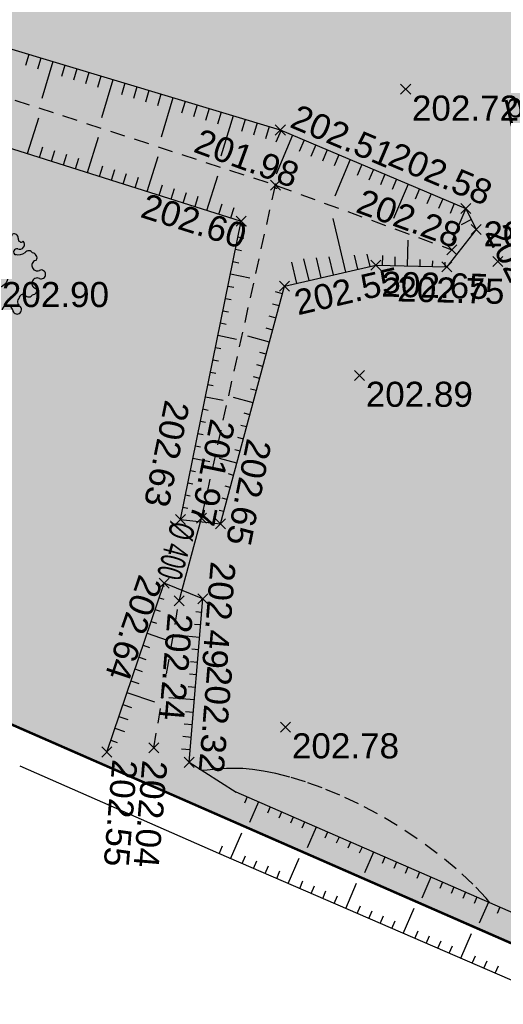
# Model space of a CAD drawing. Extents: x 1616800 to 1632437, y 2248456 to 2251974.
# Tile 104 of 256: x 1617799 to 1617818, y 2251486 to 2251526. Entities that reach past the tile are written whole.
import ezdxf
from ezdxf.enums import TextEntityAlignment as Align

# ---------------------------------------------------------------- set-up
doc = ezdxf.new("R2010")
doc.units = 0
doc.header["$LTSCALE"] = 2
doc.header["$PDMODE"] = 3
doc.header["$PDSIZE"] = 0.2
for name, pattern in [('CONTINU', [0]), ('FOSSE', [0.5, 0.3, -0.2]), ('TOPO_CONTINU', [0.5, 0.25, 0.25])]:
    doc.linetypes.add(name, pattern=pattern)
doc.layers.get('0').update_dxf_attribs({"linetype": 'CONTINUOUS'})
for name, color, linetype in [('01-PAP LOTS CONTOURS', 7, 'CONTINUOUS'), ('01-PAP- REVET MACROLOT', 51, 'CONTINUOUS'), ('X-PTS TOPO-TEXTE TOPOALT', 8, 'CONTINUOUS'), ('X-PTS TOPO-TOPOPOINT', 8, 'CONTINUOUS'), ('Y - FDP TOPO-LIMITES_08441', 8, 'CONTINUOUS'), ('Y-FDP TOPO-CN_1_00', 8, 'FOSSE'), ('Y-FDP TOPO-TOP_AXE_FOSSE', 8, 'CONTINUOUS'), ('Y-FDP TOPO-TOP_BARBULE', 8, 'CONTINUOUS'), ('Y-FDP TOPO-TOP_TALUS', 8, 'CONTINUOUS'), ('Y-FDP TOPO-TOP_TEXTE', 8, 'CONTINUOUS'), ('Y-FDP TOPO-TOP_VEGETATION_symb', 8, 'CONTINUOUS'), ('Y-RESEAU EXISTANT FDP-TOP_PLUVIAL_400', 96, 'CONTINUOUS'), ('Y-RESEAU EXISTANT FDP-TOP_PLUVIAL_TEXTE', 96, 'CONTINUOUS')]:
    doc.layers.add(name, color=color, linetype=linetype)
doc.styles.add('Arial 1.5', font='arial.ttf', dxfattribs={"width": 0.99, "height": 0.75})
doc.styles.get("Standard").update_dxf_attribs({"font": 'arial.ttf'})

# ---------------------------------------------------------------- blocks, each defined once
blk = doc.blocks.new('TCPOINT')
at = {"color": 0}
blk.add_point((0, 0), dxfattribs=at)
at = {"layer": 'X-PTS TOPO-TEXTE TOPOALT'}
blk.add_attdef('ALT', text='', height=0.75, dxfattribs=at).set_placement((0.25, -0.25), align=Align.TOP_LEFT)
blk = doc.blocks.new('TCPOINT_2')
at = {"color": 0}
blk.add_point((0, 0), dxfattribs=at)
at = {"layer": 'X-PTS TOPO-TEXTE TOPOALT'}
blk.add_attdef('ALT', (0.25, 0.25), '', height=0.75, dxfattribs=at)
blk = doc.blocks.new('TCPOINT_C')
at = {"color": 0}
blk.add_point((0, 0), dxfattribs=at)
at = {"layer": 'X-PTS TOPO-TEXTE TOPOALT'}
blk.add_attdef('ALT', text='', height=0.75, dxfattribs=at).set_placement((0.5, 0.09), align=Align.MIDDLE_LEFT)
blk = doc.blocks.new('Arbre composé')
for centre, major_axis, start_param, end_param in [((0.053, 0.929), (-0.0621, 0.0621), -0.814049, 1.170078), ((0.053, 0.929), (0.0621, 0.0621), 5.055805, 7.039932), ((-0.29, 0.794), (0.0543, 0.0543), 6.27112, 9.712496), ((-0.128, 0.856), (0.0756, 0.0756), 2.437811, 4.160139), ((-0.128, 0.856), (-0.0756, 0.0756), 2.589343, 4.311671), ((0.229, 0.846), (-0.0756, 0.0756), 0.343416, 2.065744), ((0.229, 0.846), (0.0756, 0.0756), 3.63654, 5.358868), ((0.366, 0.751), (0.0611, 0.0611), 5.442007, 7.443818), ((-0.447, 0.666), (-0.0621, 0.0621), -0.261799, 1.722328), ((-0.5, 0.551), (-0.031, 0.031), 2.648002, 5.490599), ((-0.44, 0.401), (-0.243, 0.243), -1.12231, -0.636034), ((0.479, 0.624), (-0.0687, 0.0687), 1.943234, 4.662706), ((0.509, 0.73), (0.0414, 0.0414), 2.084224, 4.724816), ((-0.72, 0.469), (-0.0621, 0.0621), 0.261799, 2.245927), ((-0.72, 0.469), (-0.0621, 0.0621), 4.560857, 6.544985), ((-0.563, 0.585), (-0.0756, 0.0756), 1.419265, 3.141593), ((0.419, 0.476), (-0.0439, 0.0439), -1.123056, 1.960793), ((0.455, 0.647), (0.162, 0.162), 3.648866, 4.555851), ((0.66, 0.41), (0.0621, 0.0621), 6.021386, 8.005513), ((0.721, 0.35), (-0.0738, 0.0738), 3.545603, 5.353199), ((-0.741, 0.276), (-0.0756, 0.0756), 1.942863, 3.665191), ((-0.741, 0.276), (0.0756, 0.0756), 5.235988, 6.958316), ((0, 0), (0.177, 0.177), 5.497787, 11.780972), ((0.83, 0.205), (-0.0756, 0.0756), -0.67513, 1.047198), ((-0.819, 0.097), (0.0621, 0.0621), 0.372067, 2.356194), ((-0.924, -0.062), (-0.114, 0.114), 4.443451, 5.394658), ((-0.504, 0.247), (-0.256, 0.256), 1.472466, 2.237887), ((0.83, 0.205), (0.0756, 0.0756), 2.617994, 4.340322), ((0.908, 0.027), (0.0621, 0.0621), 5.497787, 7.481914), ((0.908, 0.027), (-0.0621, 0.0621), 1.942863, 3.926991), ((-0.761, -0.25), (-0.0867, 0.0867), 3.947739, 8.650944), ((-0.574, -0.193), (0.0595, 0.0595), 3.060826, 6.736019), ((0.83, -0.152), (0.0756, 0.0756), 2.094395, 3.816723), ((0.83, -0.152), (-0.0756, 0.0756), -1.198729, 0.523599), ((-0.729, -0.409), (-0.0339, 0.0339), -0.091877, 2.941892), ((0.547, -0.454), (-0.0565, 0.0565), -1.34685, 0.669035), ((0.66, -0.334), (-0.0621, 0.0621), 1.419265, 3.403392), ((0.739, -0.292), (0.0611, 0.0611), 3.899862, 5.901673), ((-0.625, -0.407), (-0.0621, 0.0621), 1.280346, 3.264473), ((-0.512, -0.463), (0.031, 0.031), 5.760943, 8.603541), ((-0.547, -0.525), (0.0756, 0.0756), 4.532206, 6.254534), ((0.234, -0.699), (0.0756, 0.0756), 5.608055, 7.330383), ((0.543, -0.52), (-0.0756, 0.0756), 0, 1.722328), ((-0.437, -0.685), (0.0621, 0.0621), 1.390613, 3.374741), ((-0.437, -0.685), (0.0621, 0.0621), 3.374741, 5.358868), ((-0.244, -0.712), (0.0756, 0.0756), 0.494947, 2.217275), ((-0.244, -0.712), (-0.0756, 0.0756), 3.485009, 5.207336), ((-0.068, -0.795), (0.0621, 0.0621), 1.914212, 3.89834), ((0.056, -0.777), (-0.0621, 0.0621), 2.356194, 4.340322), ((0.234, -0.699), (-0.0756, 0.0756), -0.523599, 1.198729), ((0.428, -0.677), (-0.0621, 0.0621), 0.895666, 2.879793), ((0.428, -0.677), (-0.0621, 0.0621), 2.879793, 4.863921), ((-0.018, -0.801), (0.069, 0.069), 3.361879, 4.78249)]:
    blk.add_ellipse(centre, major_axis=major_axis, ratio=1, start_param=start_param, end_param=end_param)

msp = doc.modelspace()

# ---------------------------------------------------------------- hatches: boundary and pattern name
at = {"layer": '01-PAP- REVET MACROLOT'}
h = msp.add_hatch(color=256, dxfattribs=at)
h.dxf.hatch_style = 1
edge = h.paths.add_edge_path()
edge.add_arc((1617785.3692, 2251592.1924), 17.5, 59.33679, 77.46804)
edge.add_line((1617789.1664, 2251609.2755), (1617770.4948, 2251613.4258))
edge.add_arc((1617784.7073, 2251677.3653), 65.5, 247.742856, 257.468045, ccw=False)
edge.add_line((1617759.8982, 2251616.7454), (1617730.0229, 2251628.9721))
edge.add_line((1617730.0229, 2251628.9721), (1617729.3798, 2251628.1548))
edge.add_line((1617729.3798, 2251628.1548), (1617679.738, 2251574.4653))
edge.add_line((1617679.738, 2251574.4653), (1617738.9827, 2251533.7062))
edge.add_line((1617738.9827, 2251533.7062), (1617779.8858, 2251505.5659))
edge.add_line((1617779.8858, 2251505.5659), (1617847.8922, 2251475.7862))
edge.add_line((1617847.8922, 2251475.7862), (1617847.8927, 2251475.786))
edge.add_line((1617847.8927, 2251475.786), (1617956.6559, 2251428.8657))
edge.add_line((1617956.6559, 2251428.8657), (1617993.4116, 2251467.8292))
edge.add_arc((1617979.9544, 2251480.5238), 18.5, 316.67009, 327.72094)
edge.add_line((1617995.5954, 2251470.644), (1617990.8277, 2251495.4912))
edge.add_arc((1617979.9544, 2251480.5238), 18.5, 54.0028, 65.06299)
edge.add_line((1617987.7544, 2251497.2991), (1617954.0366, 2251512.9769))
edge.add_arc((1617986.0799, 2251581.8916), 76, 239.336785, 245.06299, ccw=False)
edge.add_line((1617947.3206, 2251516.5179), (1617794.294, 2251607.2455))

# ---------------------------------------------------------------- linework, layer by layer
at = {"layer": '01-PAP LOTS CONTOURS', "const_width": 0.1, "flags": 128}
msp.add_lwpolyline([(1617794.294, 2251607.2455, 0.079278), (1617789.1664, 2251609.2755), (1617770.4948, 2251613.4258, -0.0424596), (1617759.8982, 2251616.7454), (1617730.0229, 2251628.9721), (1617729.3798, 2251628.1548), (1617679.738, 2251574.4653), (1617738.9827, 2251533.7062), (1617779.8858, 2251505.5659), (1617847.8922, 2251475.7862), (1617847.8927, 2251475.786), (1617956.6559, 2251428.8657), (1617993.4116, 2251467.8292, 0.0482558), (1617995.5954, 2251470.644), (1617990.8277, 2251495.4912, 0.0482967), (1617987.7544, 2251497.2991), (1617954.0366, 2251512.9769, -0.0249905), (1617947.3206, 2251516.5179)], format="xyb", close=True, dxfattribs=at)
at = {"layer": 'Y - FDP TOPO-LIMITES_08441', "flags": 128}
msp.add_lwpolyline([(1617779.8858, 2251505.5659), (1617765.2998, 2251486.3484), (1617784.4214, 2251466.6456), (1617734.9687, 2251385.9272), (1617772.3567, 2251348.6685), (1617847.1771, 2251474.5826), (1617847.8922, 2251475.7862)], close=True, dxfattribs=at)
at = {"layer": 'Y-FDP TOPO-CN_1_00', "linetype": 'FOSSE', "flags": 128}
for points in [[(1617808.7871, 2251519.0667), (1617808.7774, 2251519.0675), (1617808.7687, 2251519.0641), (1617808.7611, 2251519.0573), (1617808.7548, 2251519.0476), (1617808.7498, 2251519.0358), (1617808.7462, 2251519.0226), (1617808.7441, 2251519.0085), (1617808.7436, 2251518.9943), (1617808.7448, 2251518.9806), (1617808.7475, 2251518.9676), (1617808.7517, 2251518.9556), (1617808.7573, 2251518.9447), (1617808.7641, 2251518.9352), (1617808.772, 2251518.9273), (1617808.7809, 2251518.9212), (1617808.7908, 2251518.9171), (1617808.8013, 2251518.9151), (1617808.812, 2251518.9154), (1617808.8225, 2251518.9178), (1617808.8322, 2251518.9223), (1617808.8406, 2251518.929), (1617808.8471, 2251518.9379), (1617808.8513, 2251518.9488), (1617808.8526, 2251518.9618), (1617808.8506, 2251518.9767), (1617808.8458, 2251518.9928), (1617808.8386, 2251519.0093), (1617808.8297, 2251519.0252), (1617808.8195, 2251519.0398), (1617808.8087, 2251519.0521), (1617808.7977, 2251519.0614)], [(1617805.8708, 2251505.8238), (1617805.8843, 2251505.8573), (1617805.898, 2251505.8956), (1617805.9112, 2251505.9359), (1617805.9229, 2251505.9755), (1617805.9325, 2251506.0113), (1617805.939, 2251506.0405), (1617805.9418, 2251506.0604), (1617805.9399, 2251506.0679), (1617805.9329, 2251506.0613), (1617805.9217, 2251506.0423), (1617805.9076, 2251506.0139), (1617805.8916, 2251505.9787), (1617805.8752, 2251505.9397), (1617805.8595, 2251505.8996), (1617805.8457, 2251505.8612), (1617805.8351, 2251505.8275), (1617805.8286, 2251505.8007), (1617805.826, 2251505.7813), (1617805.827, 2251505.7694), (1617805.8312, 2251505.7651), (1617805.8381, 2251505.7683), (1617805.8473, 2251505.7791), (1617805.8583, 2251505.7976)]]:
    msp.add_lwpolyline(points, close=True, dxfattribs=at)
at = {"layer": 'Y-FDP TOPO-CN_1_00', "linetype": 'FOSSE'}
msp.add_lwpolyline([(1617817.3247, 2251490.4089), (1617817.1789, 2251490.6027), (1617816.6446, 2251491.1615), (1617815.9776, 2251491.7679), (1617815.2235, 2251492.3836), (1617814.428, 2251492.9704), (1617813.6302, 2251493.497), (1617812.844, 2251493.9596), (1617812.077, 2251494.3612), (1617811.3367, 2251494.705), (1617810.6305, 2251494.994), (1617809.9661, 2251495.2313), (1617809.3509, 2251495.4199), (1617808.7925, 2251495.563), (1617808.296, 2251495.6641), (1617807.8569, 2251495.7289), (1617807.4684, 2251495.7636), (1617807.1237, 2251495.7745), (1617806.8158, 2251495.7677), (1617806.538, 2251495.7496), (1617806.2834, 2251495.7262), (1617806.0451, 2251495.7038), (1617805.8496, 2251495.6869)], dxfattribs=at)
at = {"layer": 'Y-FDP TOPO-TOP_AXE_FOSSE', "linetype": 'FOSSE', "elevation": 201.34, "flags": 128}
for points in [[(1617746.0036, 2251547.755), (1617752.2356, 2251538.78), (1617757.9006, 2251535.711), (1617776.8006, 2251528.829), (1617793.4656, 2251524.033), (1617808.7696, 2251519.035), (1617815.8056, 2251516.457)], [(1617805.8266, 2251505.751), (1617808.7696, 2251519.035)], [(1617803.9186, 2251496.588), (1617804.9296, 2251502.455)]]:
    msp.add_lwpolyline(points, dxfattribs=at)
at = {"layer": 'Y-FDP TOPO-TOP_AXE_FOSSE', "linetype": 'FOSSE', "flags": 128}
msp.add_lwpolyline([(1617806.9215, 2251493.7271), (1617846.6589, 2251476.29)], dxfattribs=at)
at = {"layer": 'Y-FDP TOPO-TOP_BARBULE'}
for p, q in [((1617798.9399, 2251524.2474), (1617798.8084, 2251523.8098)), ((1617799.4187, 2251524.1034), (1617799.2864, 2251523.6631)), ((1617799.8976, 2251523.9595), (1617799.4536, 2251522.4828)), ((1617800.3764, 2251523.8155), (1617800.2424, 2251523.3698)), ((1617800.8552, 2251523.6715), (1617800.7204, 2251523.2231)), ((1617801.334, 2251523.5276), (1617801.1984, 2251523.0764)), ((1617801.8129, 2251523.3836), (1617801.6764, 2251522.9298)), ((1617802.2917, 2251523.2396), (1617801.8341, 2251521.7178)), ((1617802.7705, 2251523.0957), (1617802.6324, 2251522.6364)), ((1617803.2493, 2251522.9517), (1617803.1104, 2251522.4897)), ((1617803.7282, 2251522.8077), (1617803.5885, 2251522.343)), ((1617804.207, 2251522.6638), (1617804.0665, 2251522.1964)), ((1617804.6858, 2251522.5198), (1617804.2147, 2251520.9528)), ((1617805.1646, 2251522.3758), (1617805.0225, 2251521.903)), ((1617805.6435, 2251522.2319), (1617805.5005, 2251521.7563)), ((1617806.1223, 2251522.0879), (1617805.9785, 2251521.6096)), ((1617806.6011, 2251521.9439), (1617806.4565, 2251521.463)), ((1617807.0799, 2251521.8), (1617806.5952, 2251520.1877)), ((1617798.8904, 2251520.2892), (1617799.3424, 2251521.7193)), ((1617807.5588, 2251521.656), (1617807.4125, 2251521.1696)), ((1617808.0376, 2251521.512), (1617807.8905, 2251521.0229)), ((1617808.5164, 2251521.3681), (1617808.3686, 2251520.8763)), ((1617808.9941, 2251521.2209), (1617808.7924, 2251520.7446)), ((1617809.4545, 2251521.0259), (1617808.7953, 2251519.4695)), ((1617801.2741, 2251519.5356), (1617801.7205, 2251520.9477)), ((1617809.9149, 2251520.8309), (1617809.72, 2251520.3706)), ((1617810.3753, 2251520.6359), (1617810.1827, 2251520.1811)), ((1617799.3671, 2251520.1385), (1617799.5024, 2251520.5664)), ((1617799.8439, 2251519.9878), (1617799.9788, 2251520.4146)), ((1617800.3206, 2251519.8371), (1617800.4552, 2251520.2628)), ((1617810.8357, 2251520.4409), (1617810.6454, 2251519.9916)), ((1617811.2961, 2251520.2459), (1617811.1081, 2251519.802)), ((1617800.7973, 2251519.6863), (1617800.9316, 2251520.111)), ((1617801.7508, 2251519.3849), (1617801.8844, 2251519.8075)), ((1617803.6578, 2251518.7821), (1617804.0985, 2251520.176)), ((1617811.7566, 2251520.0509), (1617811.1376, 2251518.5894)), ((1617812.217, 2251519.8559), (1617812.0336, 2251519.423)), ((1617802.2276, 2251519.2342), (1617802.3608, 2251519.6557)), ((1617802.7043, 2251519.0835), (1617802.8372, 2251519.5039)), ((1617812.6774, 2251519.6609), (1617812.4963, 2251519.2334)), ((1617813.1378, 2251519.4659), (1617812.959, 2251519.0439)), ((1617803.1811, 2251518.9328), (1617803.3136, 2251519.3521)), ((1617804.1346, 2251518.6314), (1617804.2664, 2251519.0485)), ((1617806.0416, 2251518.0286), (1617806.4765, 2251519.4044)), ((1617813.5982, 2251519.2709), (1617813.4217, 2251518.8544)), ((1617814.0586, 2251519.0759), (1617813.4782, 2251517.7055)), ((1617804.6113, 2251518.4807), (1617804.7428, 2251518.8967)), ((1617805.0881, 2251518.33), (1617805.2192, 2251518.7449)), ((1617814.519, 2251518.8809), (1617814.3472, 2251518.4753)), ((1617814.9794, 2251518.6859), (1617814.8099, 2251518.2858)), ((1617805.5648, 2251518.1793), (1617805.6956, 2251518.5931)), ((1617806.5183, 2251517.8779), (1617806.6484, 2251518.2895)), ((1617815.4398, 2251518.4909), (1617815.2726, 2251518.0962)), ((1617815.9002, 2251518.2959), (1617815.7354, 2251517.9067)), ((1617806.9951, 2251517.7271), (1617807.1248, 2251518.1377)), ((1617816.3606, 2251518.101), (1617815.8188, 2251516.8216)), ((1617807.3749, 2251517.4569), (1617807.6149, 2251517.4081)), ((1617811.5724, 2251515.5683), (1617811.0752, 2251517.7023)), ((1617816.5863, 2251517.6568), (1617816.1727, 2251517.4517)), ((1617807.2752, 2251516.967), (1617807.5131, 2251516.9185)), ((1617814.04, 2251515.8165), (1617814.0645, 2251516.8375)), ((1617807.1754, 2251516.477), (1617807.4114, 2251516.429)), ((1617812.5463, 2251515.7952), (1617812.4328, 2251516.2822)), ((1617807.0757, 2251515.9871), (1617807.3096, 2251515.9394)), ((1617809.6246, 2251515.1145), (1617809.4284, 2251515.9563)), ((1617810.1115, 2251515.2279), (1617809.9088, 2251516.0979)), ((1617810.5985, 2251515.3414), (1617810.4136, 2251516.1348)), ((1617811.0854, 2251515.4548), (1617810.9184, 2251516.1716)), ((1617812.0593, 2251515.6817), (1617811.928, 2251516.2454)), ((1617813.0403, 2251515.8405), (1617813.0496, 2251516.2282)), ((1617813.5401, 2251515.8285), (1617813.5484, 2251516.1755)), ((1617814.5398, 2251515.8045), (1617814.5462, 2251516.0701)), ((1617815.0397, 2251515.7925), (1617815.0451, 2251516.0174)), ((1617815.5395, 2251515.7805), (1617815.544, 2251515.9646)), ((1617806.976, 2251515.4971), (1617807.749, 2251515.3398)), ((1617806.8763, 2251515.0071), (1617807.1061, 2251514.9604)), ((1617809.0562, 2251514.7), (1617808.7739, 2251514.7763)), ((1617806.7766, 2251514.5172), (1617807.0044, 2251514.4708)), ((1617806.6768, 2251514.0272), (1617806.9027, 2251513.9813)), ((1617808.9258, 2251514.2173), (1617808.6487, 2251514.2922)), ((1617806.5771, 2251513.5373), (1617806.8009, 2251513.4917)), ((1617808.7953, 2251513.7346), (1617808.5236, 2251513.808)), ((1617808.6649, 2251513.2519), (1617808.3985, 2251513.3239)), ((1617806.4774, 2251513.0473), (1617807.2166, 2251512.8969)), ((1617808.5344, 2251512.7692), (1617807.6642, 2251513.0044)), ((1617806.3777, 2251512.5574), (1617806.5974, 2251512.5126)), ((1617808.404, 2251512.2865), (1617808.1482, 2251512.3557)), ((1617806.278, 2251512.0674), (1617806.4957, 2251512.0231)), ((1617806.1782, 2251511.5775), (1617806.3939, 2251511.5336)), ((1617808.2735, 2251511.8039), (1617808.0231, 2251511.8715)), ((1617808.1431, 2251511.3212), (1617807.8979, 2251511.3874)), ((1617806.0785, 2251511.0875), (1617806.2922, 2251511.044)), ((1617808.0126, 2251510.8385), (1617807.7728, 2251510.9033)), ((1617805.9788, 2251510.5976), (1617806.6842, 2251510.454)), ((1617807.8821, 2251510.3558), (1617807.1006, 2251510.567)), ((1617805.8791, 2251510.1076), (1617806.0887, 2251510.0649)), ((1617805.7794, 2251509.6176), (1617805.9869, 2251509.5754)), ((1617807.7517, 2251509.8731), (1617807.5226, 2251509.9351)), ((1617807.6212, 2251509.3905), (1617807.3974, 2251509.4509)), ((1617805.6796, 2251509.1277), (1617805.8852, 2251509.0859)), ((1617807.4908, 2251508.9078), (1617807.2723, 2251508.9668)), ((1617805.5799, 2251508.6377), (1617805.7834, 2251508.5963)), ((1617807.3603, 2251508.4251), (1617807.1472, 2251508.4827)), ((1617805.4802, 2251508.1478), (1617806.1518, 2251508.0111)), ((1617807.2299, 2251507.9424), (1617806.5371, 2251508.1296)), ((1617805.3805, 2251507.6578), (1617805.5799, 2251507.6172)), ((1617807.0994, 2251507.4597), (1617806.8969, 2251507.5145)), ((1617805.2808, 2251507.1679), (1617805.4782, 2251507.1277)), ((1617806.969, 2251506.977), (1617806.7718, 2251507.0303)), ((1617805.181, 2251506.6779), (1617805.3764, 2251506.6381)), ((1617806.8385, 2251506.4944), (1617806.6467, 2251506.5462)), ((1617805.0813, 2251506.188), (1617805.2747, 2251506.1486)), ((1617806.7081, 2251506.0117), (1617806.5215, 2251506.0621)), ((1617804.2962, 2251503.055), (1617804.3398, 2251503.0402)), ((1617804.1354, 2251502.5816), (1617804.3204, 2251502.5187)), ((1617805.8703, 2251502.4929), (1617805.8124, 2251502.4977)), ((1617803.9746, 2251502.1081), (1617804.1775, 2251502.0392)), ((1617805.8291, 2251501.9946), (1617805.5975, 2251502.0137)), ((1617803.8137, 2251501.6347), (1617804.0347, 2251501.5596)), ((1617805.7879, 2251501.4963), (1617805.5457, 2251501.5163)), ((1617803.6529, 2251501.1613), (1617804.4493, 2251500.8907)), ((1617805.7467, 2251500.998), (1617804.9042, 2251501.0677)), ((1617803.4921, 2251500.6878), (1617803.749, 2251500.6006)), ((1617803.3312, 2251500.2144), (1617803.6061, 2251500.1211)), ((1617805.7055, 2251500.4997), (1617805.4421, 2251500.5215)), ((1617805.6642, 2251500.0014), (1617805.3904, 2251500.024)), ((1617803.1704, 2251499.741), (1617803.4632, 2251499.6415)), ((1617805.623, 2251499.5031), (1617805.3386, 2251499.5266)), ((1617803.0096, 2251499.2676), (1617803.3204, 2251499.162)), ((1617805.5818, 2251499.0048), (1617805.2868, 2251499.0292)), ((1617802.8487, 2251498.7941), (1617803.9446, 2251498.4219)), ((1617802.6879, 2251498.3207), (1617803.0346, 2251498.2029)), ((1617805.5406, 2251498.5065), (1617804.522, 2251498.5907)), ((1617802.5271, 2251497.8473), (1617802.8918, 2251497.7234)), ((1617805.4994, 2251498.0082), (1617805.1833, 2251498.0343)), ((1617805.4582, 2251497.5099), (1617805.1315, 2251497.5369)), ((1617802.3663, 2251497.3739), (1617802.7489, 2251497.2439)), ((1617805.417, 2251497.0116), (1617805.0797, 2251497.0395)), ((1617802.2054, 2251496.9004), (1617802.4646, 2251496.8124)), ((1617805.3758, 2251496.5133), (1617805.0279, 2251496.5421)), ((1617807.6396, 2251494.6338), (1617807.5322, 2251494.3876)), ((1617808.0979, 2251494.4338), (1617807.7397, 2251493.6126)), ((1617808.5562, 2251494.2339), (1617808.4486, 2251493.9873)), ((1617809.0145, 2251494.034), (1617808.9068, 2251493.7872)), ((1617809.4728, 2251493.8341), (1617809.365, 2251493.587)), ((1617809.9311, 2251493.6342), (1617809.8232, 2251493.3869)), ((1617806.9842, 2251492.173), (1617807.4284, 2251493.1993)), ((1617810.3894, 2251493.4343), (1617810.0294, 2251492.6091)), ((1617810.8477, 2251493.2343), (1617810.7396, 2251492.9866)), ((1617811.306, 2251493.0344), (1617811.1978, 2251492.7864)), ((1617811.7642, 2251492.8345), (1617811.6559, 2251492.5862)), ((1617806.5253, 2251492.3717), (1617806.6588, 2251492.6801)), ((1617812.2225, 2251492.6346), (1617812.1141, 2251492.3861)), ((1617812.6808, 2251492.4347), (1617812.3191, 2251491.6055)), ((1617807.443, 2251491.9744), (1617807.5761, 2251492.2817)), ((1617807.9019, 2251491.7758), (1617808.0347, 2251492.0826)), ((1617809.2785, 2251491.1799), (1617809.7187, 2251492.197)), ((1617813.1391, 2251492.2348), (1617813.0305, 2251491.9858)), ((1617813.5974, 2251492.0348), (1617813.4887, 2251491.7856)), ((1617808.3607, 2251491.5772), (1617808.4933, 2251491.8834)), ((1617808.8196, 2251491.3785), (1617808.9519, 2251491.6842)), ((1617814.0557, 2251491.8349), (1617813.9469, 2251491.5855)), ((1617814.514, 2251491.635), (1617814.4051, 2251491.3853)), ((1617809.7373, 2251490.9813), (1617809.8692, 2251491.2859)), ((1617811.5727, 2251490.1868), (1617812.009, 2251491.1948)), ((1617814.9723, 2251491.4351), (1617814.6089, 2251490.6019)), ((1617815.4306, 2251491.2352), (1617815.3215, 2251490.985)), ((1617810.1962, 2251490.7827), (1617810.3278, 2251491.0867)), ((1617810.655, 2251490.584), (1617810.7864, 2251490.8875)), ((1617815.8889, 2251491.0353), (1617815.7797, 2251490.7848)), ((1617816.3472, 2251490.8354), (1617816.2378, 2251490.5847)), ((1617811.1139, 2251490.3854), (1617811.245, 2251490.6884)), ((1617816.8055, 2251490.6354), (1617816.696, 2251490.3845)), ((1617817.2638, 2251490.4355), (1617816.8986, 2251489.5984)), ((1617812.0316, 2251489.9882), (1617812.1622, 2251490.29)), ((1617812.4904, 2251489.7895), (1617812.6209, 2251490.0908)), ((1617813.867, 2251489.1937), (1617814.2994, 2251490.1925)), ((1617817.7221, 2251490.2356), (1617817.6124, 2251489.9842)), ((1617812.9493, 2251489.5909), (1617813.0795, 2251489.8917)), ((1617813.4082, 2251489.3923), (1617813.5381, 2251489.6925)), ((1617814.3259, 2251488.995), (1617814.4553, 2251489.2941)), ((1617816.1613, 2251488.2005), (1617816.5897, 2251489.1902)), ((1617814.7847, 2251488.7964), (1617814.914, 2251489.095)), ((1617815.2436, 2251488.5978), (1617815.3726, 2251488.8958)), ((1617815.7024, 2251488.3992), (1617815.8312, 2251488.6966)), ((1617816.6201, 2251488.0019), (1617816.7484, 2251488.2983)), ((1617817.079, 2251487.8033), (1617817.207, 2251488.0991)), ((1617817.5379, 2251487.6047), (1617817.6657, 2251487.8999))]:
    msp.add_line(p, q, dxfattribs=at)
at = {"layer": 'Y-FDP TOPO-TOP_TALUS', "linetype": 'CONTINU', "elevation": 201.34, "flags": 128}
for points in [[(1617746.9796, 2251548.726), (1617753.4656, 2251540.448), (1617758.4096, 2251537.133), (1617778.4526, 2251530.567), (1617793.6496, 2251525.838), (1617808.9656, 2251521.233), (1617816.3676, 2251518.098), (1617816.7796, 2251517.267)], [(1617744.3586, 2251546.882), (1617751.2246, 2251537.402), (1617756.9996, 2251533.964), (1617776.0006, 2251527.339), (1617793.0576, 2251522.133), (1617807.4036, 2251517.598)], [(1617804.9816, 2251505.698), (1617807.4036, 2251517.598)], [(1617809.1376, 2251515.001), (1617812.7686, 2251515.847), (1617815.6026, 2251515.779)], [(1617806.5776, 2251505.529), (1617809.1376, 2251515.001)], [(1617802.0446, 2251496.427), (1617804.3336, 2251503.165)], [(1617805.3346, 2251496.015), (1617805.8736, 2251502.533)]]:
    msp.add_lwpolyline(points, dxfattribs=at)
at = {"layer": 'Y-FDP TOPO-TOP_TALUS', "elevation": 201.34, "flags": 128}
for points in [[(1617816.7796, 2251517.267), (1617815.6026, 2251515.779)], [(1617804.9816, 2251505.698), (1617806.5776, 2251505.529)], [(1617805.8736, 2251502.533), (1617804.3336, 2251503.165)], [(1617805.3346, 2251496.015), (1617807.2006, 2251494.826)]]:
    msp.add_lwpolyline(points, dxfattribs=at)
at = {"layer": 'Y-FDP TOPO-TOP_TALUS', "flags": 128}
msp.add_lwpolyline([(1617806.519, 2251492.3744), (1617798.5973, 2251495.8673)], dxfattribs=at)
at = {"layer": 'Y-FDP TOPO-TOP_TALUS', "linetype": 'Continuous', "flags": 128}
for points in [[(1617847.0529, 2251477.441), (1617807.1989, 2251494.826)], [(1617845.9869, 2251475.29), (1617806.519, 2251492.3744)]]:
    msp.add_lwpolyline(points, dxfattribs=at)
at = {"layer": 'Y-RESEAU EXISTANT FDP-TOP_PLUVIAL_400', "linetype": 'TOPO_CONTINU', "elevation": 201.34, "flags": 128}
msp.add_lwpolyline([(1617804.9296, 2251502.455), (1617805.8266, 2251505.751)], dxfattribs=at)

# ---------------------------------------------------------------- block references
at = {"layer": 'X-PTS TOPO-TOPOPOINT'}
ref = msp.add_blockref('TCPOINT', (1617813.9626, 2251522.857, 202.72), dxfattribs=at)
ref.add_attrib('ALT', '202.72', dxfattribs={"layer": 'X-PTS TOPO-TEXTE TOPOALT', "height": 1, "rotation": 360}).set_placement((1617814.2126, 2251522.607, 202.72), align=Align.TOP_LEFT)
ref = msp.add_blockref('TCPOINT_2', (1617808.9656, 2251521.233, 202.51), dxfattribs=dict(at, rotation=337.0456817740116))
ref.add_attrib('ALT', '202.51', (1617809.2933, 2251521.3657, 202.51), dxfattribs={"layer": 'X-PTS TOPO-TEXTE TOPOALT', "height": 1, "rotation": 337.04568})
ref = msp.add_blockref('TCPOINT_C', (1617808.7696, 2251519.035, 201.98), dxfattribs=dict(at, rotation=339.8770968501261))
ref.add_attrib('ALT', '201.98', dxfattribs={"layer": 'X-PTS TOPO-TEXTE TOPOALT', "height": 1, "rotation": 339.8771}).set_placement((1617805.6264, 2251520.8463, 201.98), align=Align.MIDDLE_LEFT)
ref = msp.add_blockref('TCPOINT_2', (1617816.3676, 2251518.098, 202.58), dxfattribs=dict(at, rotation=337.0456810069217))
ref.add_attrib('ALT', '202.58', (1617813.1917, 2251519.863, 202.58), dxfattribs={"layer": 'X-PTS TOPO-TEXTE TOPOALT', "height": 1, "rotation": 337.04568})
ref = msp.add_blockref('TCPOINT_2', (1617807.4036, 2251517.598, 202.6), dxfattribs=dict(at, rotation=342.4574217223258))
ref.add_attrib('ALT', '202.60', (1617803.3369, 2251517.7726, 202.6), dxfattribs={"layer": 'X-PTS TOPO-TEXTE TOPOALT', "height": 1, "rotation": 342.45742})
ref = msp.add_blockref('TCPOINT_C', (1617815.8056, 2251516.457, 202.28), dxfattribs=dict(at, rotation=339.8770968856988))
ref.add_attrib('ALT', '202.28', dxfattribs={"layer": 'X-PTS TOPO-TEXTE TOPOALT', "height": 1, "rotation": 339.8771}).set_placement((1617812.0982, 2251518.4424, 202.28), align=Align.MIDDLE_LEFT)
ref = msp.add_blockref('TCPOINT_2', (1617816.7796, 2251517.267, 202.68), dxfattribs=dict(at, rotation=296.3716717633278))
ref.add_attrib('ALT', '202.68', (1617817.1146, 2251517.1541, 202.68), dxfattribs={"layer": 'X-PTS TOPO-TEXTE TOPOALT', "height": 1, "rotation": 296.37167})
ref = msp.add_blockref('TCPOINT', (1617817.6356, 2251515.992, 202.79), dxfattribs=at)
ref.add_attrib('ALT', '202.79', dxfattribs={"layer": 'X-PTS TOPO-TEXTE TOPOALT', "height": 1, "rotation": 0}).set_placement((1617817.063, 2251517.587, 202.79), align=Align.TOP_LEFT)
ref = msp.add_blockref('TCPOINT', (1617812.7686, 2251515.847, 202.65), dxfattribs=dict(at, rotation=358.6254884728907))
ref.add_attrib('ALT', '202.65', dxfattribs={"layer": 'X-PTS TOPO-TEXTE TOPOALT', "height": 1, "rotation": 358.62549}).set_placement((1617813.0125, 2251515.5911, 202.65), align=Align.TOP_LEFT)
ref = msp.add_blockref('TCPOINT', (1617815.6026, 2251515.779, 202.75), dxfattribs=dict(at, rotation=358.6254887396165))
ref.add_attrib('ALT', '202.75', dxfattribs={"layer": 'X-PTS TOPO-TEXTE TOPOALT', "height": 1, "rotation": 358.62549}).set_placement((1617813.6431, 2251515.3978, 202.75), align=Align.TOP_LEFT)
ref = msp.add_blockref('TCPOINT', (1617797.6136, 2251515.421, 202.9), dxfattribs=at)
ref.add_attrib('ALT', '202.90', dxfattribs={"layer": 'X-PTS TOPO-TEXTE TOPOALT', "height": 1, "rotation": 0}).set_placement((1617797.8636, 2251515.171, 202.9), align=Align.TOP_LEFT)
ref = msp.add_blockref('TCPOINT', (1617809.1376, 2251515.001, 202.55), dxfattribs=dict(at, rotation=13.1155641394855))
ref.add_attrib('ALT', '202.55', dxfattribs={"layer": 'X-PTS TOPO-TEXTE TOPOALT', "height": 1, "rotation": 13.11556}).set_placement((1617809.4378, 2251514.8143, 202.55), align=Align.TOP_LEFT)
ref = msp.add_blockref('TCPOINT', (1617812.1216, 2251511.443, 202.89), dxfattribs=at)
ref.add_attrib('ALT', '202.89', dxfattribs={"layer": 'X-PTS TOPO-TEXTE TOPOALT', "height": 1}).set_placement((1617812.3716, 2251511.193, 202.89), align=Align.TOP_LEFT)
ref = msp.add_blockref('TCPOINT_2', (1617804.9816, 2251505.698, 202.63), dxfattribs=dict(at, rotation=258.4957576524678))
ref.add_attrib('ALT', '202.63', (1617804.377, 2251510.5066, 202.63), dxfattribs={"layer": 'X-PTS TOPO-TEXTE TOPOALT', "height": 1, "rotation": 258.49576})
ref = msp.add_blockref('TCPOINT_C', (1617805.8266, 2251505.751, 201.97), dxfattribs=dict(at, rotation=258.4957574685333))
ref.add_attrib('ALT', '201.97', dxfattribs={"layer": 'X-PTS TOPO-TEXTE TOPOALT', "height": 1, "rotation": 258.49576}).set_placement((1617806.6803, 2251509.6599, 201.97), align=Align.MIDDLE_LEFT)
ref = msp.add_blockref('TCPOINT', (1617806.5776, 2251505.529, 202.65), dxfattribs=dict(at, rotation=258.4957573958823))
ref.add_attrib('ALT', '202.65', dxfattribs={"layer": 'X-PTS TOPO-TEXTE TOPOALT', "height": 1, "rotation": 258.49576}).set_placement((1617808.6235, 2251508.7701, 202.65), align=Align.TOP_LEFT)
ref = msp.add_blockref('TCPOINT', (1617805.8736, 2251502.533, 202.49), dxfattribs=dict(at, rotation=265.2727342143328))
ref.add_attrib('ALT', '202.49', dxfattribs={"layer": 'X-PTS TOPO-TEXTE TOPOALT', "height": 1, "rotation": 265.27273}).set_placement((1617807.1898, 2251503.9646, 202.49), align=Align.TOP_LEFT)
ref = msp.add_blockref('TCPOINT_2', (1617804.3336, 2251503.165, 202.64), dxfattribs=dict(at, rotation=251.2366026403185))
ref.add_attrib('ALT', '202.64', (1617803.3429, 2251503.5523, 202.64), dxfattribs={"layer": 'X-PTS TOPO-TEXTE TOPOALT', "height": 1, "rotation": 251.2366})
ref = msp.add_blockref('TCPOINT_C', (1617804.9296, 2251502.455, 202.24), dxfattribs=dict(at, rotation=265.2727343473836))
ref.add_attrib('ALT', '202.24', dxfattribs={"layer": 'X-PTS TOPO-TEXTE TOPOALT', "height": 1, "rotation": 265.27273}).set_placement((1617804.9781, 2251501.9493, 202.24), align=Align.MIDDLE_LEFT)
ref = msp.add_blockref('TCPOINT', (1617805.3346, 2251496.015, 202.32), dxfattribs=dict(at, rotation=265.2727342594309))
ref.add_attrib('ALT', '202.32', dxfattribs={"layer": 'X-PTS TOPO-TEXTE TOPOALT', "height": 1, "rotation": 265.27273}).set_placement((1617807.0573, 2251499.8115, 202.32), align=Align.TOP_LEFT)
ref = msp.add_blockref('TCPOINT', (1617809.1776, 2251497.423, 202.78), dxfattribs=at)
ref.add_attrib('ALT', '202.78', dxfattribs={"layer": 'X-PTS TOPO-TEXTE TOPOALT', "height": 1, "rotation": 0}).set_placement((1617809.4276, 2251497.173, 202.78), align=Align.TOP_LEFT)
ref = msp.add_blockref('TCPOINT_C', (1617803.9186, 2251496.588, 202.04), dxfattribs=dict(at, rotation=265.2727344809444))
ref.add_attrib('ALT', '202.04', dxfattribs={"layer": 'X-PTS TOPO-TEXTE TOPOALT', "height": 1, "rotation": 265.27273}).set_placement((1617803.9671, 2251496.0823, 202.04), align=Align.MIDDLE_LEFT)
ref = msp.add_blockref('TCPOINT_2', (1617802.0446, 2251496.427, 202.55), dxfattribs=dict(at, rotation=265.2727347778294))
ref.add_attrib('ALT', '202.55', (1617802.2731, 2251496.1572, 202.55), dxfattribs={"layer": 'X-PTS TOPO-TEXTE TOPOALT', "height": 1, "rotation": 265.27273})
at = {"layer": 'Y-FDP TOPO-TOP_VEGETATION_symb', "xscale": 1.999999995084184, "yscale": 1.999999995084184}
msp.add_blockref('Arbre composé', (1617797.6136, 2251515.421, 201.34), dxfattribs=at)

# ---------------------------------------------------------------- texts
at = {"layer": 'Y-FDP TOPO-TOP_TEXTE', "style": 'Arial 1.5', "width": 0.99}
msp.add_text('pont pierre ecroule', height=1, rotation=13.11556, dxfattribs=at).set_placement((1617823.5242, 2251523.32, 201.34), align=Align.MIDDLE)
at = {"layer": 'Y-RESEAU EXISTANT FDP-TOP_PLUVIAL_TEXTE', "style": 'Arial 1.5', "width": 0.6}
msp.add_text('%%C 400', height=1, rotation=254.77577, dxfattribs=at).set_placement((1617804.8138, 2251504.4471, 201.34), align=Align.MIDDLE)

doc.saveas('drawing.dxf')
